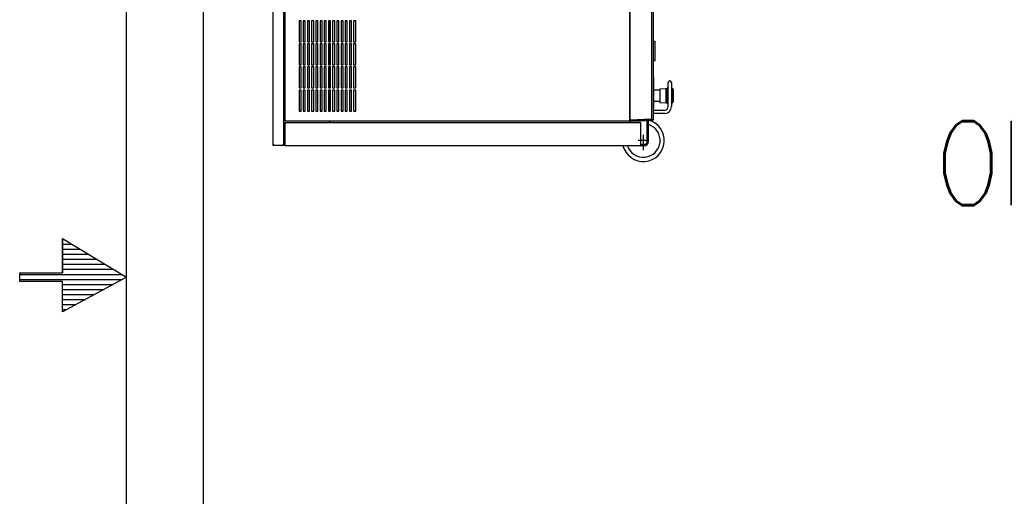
# Model space of a CAD drawing. Extents: x -1809 to 6113, y -4129 to 1471.
# Tile 29 of 197: x -1809 to -1223, y -1457 to -1174. Entities that reach past the tile are written whole.
import ezdxf

# ---------------------------------------------------------------- set-up
doc = ezdxf.new("R2010")
doc.units = 0
doc.linetypes.add('DOT_CENTER', pattern=[14, 12, -1, 0, -1])
for name, color, linetype in [('1', 7, 'CONTINUOUS'), ('KONTUR', 7, 'CONTINUOUS'), ('MASLINIE', 7, 'CONTINUOUS'), ('MITTELLI', 7, 'CONTINUOUS')]:
    doc.layers.add(name, color=color, linetype=linetype)
doc.styles.add('CONVERTER_3', font='txt.shx', dxfattribs={"width": 0.81})

# ---------------------------------------------------------------- blocks, each defined once
blk = doc.blocks.new('ATA1_S', base_point=(-217.384, -490.951))
at = {"layer": '1', "linetype": 'CONTINUOUS'}
h = blk.add_hatch(dxfattribs=at)
h.set_pattern_fill('USER', color=1, scale=0.3, angle=180, pattern_type=0)
h.set_pattern_definition([(180, (-560.28244, -330.20652), (6e-14, -0.3), [])])
h.paths.add_polyline_path([(-223.734, -217.375), (-221.184, -217.375), (-221.184, -219.2), (-217.384, -217.125), (-221.184, -214.825), (-221.184, -216.875), (-223.734, -216.875)])
at = {"layer": '1', "color": 7, "linetype": 'CONTINUOUS'}
blk.add_line((-217.384, -490.951), (-217.384, 56.209), dxfattribs=at)
at = {"layer": '1', "color": 1, "linetype": 'CONTINUOUS'}
for p, q in [((-221.194, -214.832), (-217.384, -217.125)), ((-221.194, -214.832), (-221.194, -216.871)), ((-221.194, -216.871), (-221.194, -214.832)), ((-223.734, -216.871), (-221.194, -216.871)), ((-223.734, -217.379), (-223.734, -216.871)), ((-221.194, -217.379), (-223.734, -217.379)), ((-217.384, -217.125), (-221.194, -219.188)), ((-221.194, -219.188), (-221.194, -217.379))]:
    blk.add_line(p, q, dxfattribs=at)
blk = doc.blocks.new('TEXT__1075', base_point=(-2000, -2800))
at = {"layer": '1', "color": 7, "linetype": 'CONTINUOUS'}
blk.add_line((-1700, -3540), (-1700, 890), dxfattribs=at)
blk = doc.blocks.new('STH', base_point=(-1660.52, -1257.94))
at = {"layer": '1', "color": 7, "linetype": 'CONTINUOUS'}
for p, q in [((-1658.5, -1247.94), (-1658.5, -1099.19)), ((-1652.25, -1099.19), (-1652.25, -1247.94)), ((-1651.33, -1233.81), (-1651.33, -1113.33)), ((-1446.25, -1113.73), (-1446.25, -1233.89)), ((-1446, -1233.39), (-1446, -1113.75)), ((-1433.25, -1114.3), (-1433.25, -1232.84)), ((-1432.25, -1114.32), (-1432.25, -1227.3)), ((-1643.08, -1174.19), (-1643.08, -1186.69)), ((-1641.83, -1174.19), (-1643.08, -1174.19)), ((-1641.83, -1186.69), (-1641.83, -1174.19)), ((-1640.58, -1174.19), (-1640.58, -1186.69)), ((-1639.33, -1174.19), (-1640.58, -1174.19)), ((-1639.33, -1186.69), (-1639.33, -1174.19)), ((-1638.08, -1174.19), (-1638.08, -1186.69)), ((-1636.83, -1174.19), (-1638.08, -1174.19)), ((-1636.83, -1186.69), (-1636.83, -1174.19)), ((-1635.58, -1174.19), (-1635.58, -1186.69)), ((-1634.33, -1174.19), (-1635.58, -1174.19)), ((-1634.33, -1186.69), (-1634.33, -1174.19)), ((-1633.08, -1174.19), (-1633.08, -1186.69)), ((-1631.83, -1174.19), (-1633.08, -1174.19)), ((-1631.83, -1186.69), (-1631.83, -1174.19)), ((-1630.58, -1174.19), (-1630.58, -1186.69)), ((-1629.33, -1174.19), (-1630.58, -1174.19)), ((-1629.33, -1186.69), (-1629.33, -1174.19)), ((-1628.08, -1174.19), (-1628.08, -1186.69)), ((-1626.83, -1174.19), (-1628.08, -1174.19)), ((-1626.83, -1186.69), (-1626.83, -1174.19)), ((-1625.58, -1174.19), (-1625.58, -1186.69)), ((-1624.33, -1174.19), (-1625.58, -1174.19)), ((-1625.03, -1186.69), (-1625.03, -1174.19)), ((-1624.33, -1186.69), (-1624.33, -1174.19)), ((-1623.08, -1174.19), (-1623.08, -1186.69)), ((-1621.83, -1174.19), (-1623.08, -1174.19)), ((-1621.83, -1186.69), (-1621.83, -1174.19)), ((-1620.58, -1174.19), (-1620.58, -1186.69)), ((-1619.33, -1174.19), (-1620.58, -1174.19)), ((-1619.33, -1186.69), (-1619.33, -1174.19)), ((-1618.08, -1174.19), (-1618.08, -1186.69)), ((-1616.83, -1174.19), (-1618.08, -1174.19)), ((-1616.83, -1186.69), (-1616.83, -1174.19)), ((-1615.58, -1174.19), (-1615.58, -1186.69)), ((-1614.33, -1174.19), (-1615.58, -1174.19)), ((-1614.33, -1186.69), (-1614.33, -1174.19)), ((-1613.08, -1174.19), (-1613.08, -1186.69)), ((-1611.83, -1174.19), (-1613.08, -1174.19)), ((-1611.83, -1186.69), (-1611.83, -1174.19)), ((-1610.58, -1174.19), (-1610.58, -1186.69)), ((-1609.33, -1174.19), (-1610.58, -1174.19)), ((-1609.33, -1186.69), (-1609.33, -1174.19)), ((-1643.08, -1186.69), (-1641.83, -1186.69)), ((-1643.08, -1187.94), (-1643.08, -1200.44)), ((-1641.83, -1187.94), (-1643.08, -1187.94)), ((-1641.83, -1200.44), (-1641.83, -1187.94)), ((-1640.58, -1186.69), (-1639.33, -1186.69)), ((-1640.58, -1187.94), (-1640.58, -1200.44)), ((-1639.33, -1187.94), (-1640.58, -1187.94)), ((-1639.33, -1200.44), (-1639.33, -1187.94)), ((-1638.08, -1186.69), (-1636.83, -1186.69)), ((-1638.08, -1187.94), (-1638.08, -1200.44)), ((-1636.83, -1187.94), (-1638.08, -1187.94)), ((-1636.83, -1200.44), (-1636.83, -1187.94)), ((-1635.58, -1186.69), (-1634.33, -1186.69)), ((-1635.58, -1187.94), (-1635.58, -1200.44)), ((-1634.33, -1187.94), (-1635.58, -1187.94)), ((-1634.33, -1200.44), (-1634.33, -1187.94)), ((-1633.08, -1186.69), (-1631.83, -1186.69)), ((-1633.08, -1187.94), (-1633.08, -1200.44)), ((-1631.83, -1187.94), (-1633.08, -1187.94)), ((-1631.83, -1200.44), (-1631.83, -1187.94)), ((-1630.58, -1186.69), (-1629.33, -1186.69)), ((-1630.58, -1187.94), (-1630.58, -1200.44)), ((-1629.33, -1187.94), (-1630.58, -1187.94)), ((-1629.33, -1200.44), (-1629.33, -1187.94)), ((-1628.08, -1186.69), (-1626.83, -1186.69)), ((-1628.08, -1187.94), (-1628.08, -1200.44)), ((-1626.83, -1187.94), (-1628.08, -1187.94)), ((-1626.83, -1200.44), (-1626.83, -1187.94)), ((-1625.58, -1186.69), (-1624.33, -1186.69)), ((-1625.58, -1187.94), (-1625.58, -1200.44)), ((-1624.33, -1187.94), (-1625.58, -1187.94)), ((-1625.03, -1200.44), (-1625.03, -1187.94)), ((-1624.33, -1200.44), (-1624.33, -1187.94)), ((-1623.08, -1186.69), (-1621.83, -1186.69)), ((-1623.08, -1187.94), (-1623.08, -1200.44)), ((-1621.83, -1187.94), (-1623.08, -1187.94)), ((-1621.83, -1200.44), (-1621.83, -1187.94)), ((-1620.58, -1186.69), (-1619.33, -1186.69)), ((-1620.58, -1187.94), (-1620.58, -1200.44)), ((-1619.33, -1187.94), (-1620.58, -1187.94)), ((-1619.33, -1200.44), (-1619.33, -1187.94)), ((-1618.08, -1186.69), (-1616.83, -1186.69)), ((-1618.08, -1187.94), (-1618.08, -1200.44)), ((-1616.83, -1187.94), (-1618.08, -1187.94)), ((-1616.83, -1200.44), (-1616.83, -1187.94)), ((-1615.58, -1186.69), (-1614.33, -1186.69)), ((-1615.58, -1187.94), (-1615.58, -1200.44)), ((-1614.33, -1187.94), (-1615.58, -1187.94)), ((-1614.33, -1200.44), (-1614.33, -1187.94)), ((-1613.08, -1186.69), (-1611.83, -1186.69)), ((-1613.08, -1187.94), (-1613.08, -1200.44)), ((-1611.83, -1187.94), (-1613.08, -1187.94)), ((-1611.83, -1200.44), (-1611.83, -1187.94)), ((-1610.58, -1186.69), (-1609.33, -1186.69)), ((-1610.58, -1187.94), (-1610.58, -1200.44)), ((-1609.33, -1187.94), (-1610.58, -1187.94)), ((-1609.33, -1200.44), (-1609.33, -1187.94)), ((-1432.25, -1186.42), (-1431.25, -1186.42)), ((-1431.25, -1186.42), (-1431.25, -1198.04)), ((-1643.08, -1200.44), (-1641.83, -1200.44)), ((-1640.58, -1200.44), (-1639.33, -1200.44)), ((-1638.08, -1200.44), (-1636.83, -1200.44)), ((-1635.58, -1200.44), (-1634.33, -1200.44)), ((-1633.08, -1200.44), (-1631.83, -1200.44)), ((-1630.58, -1200.44), (-1629.33, -1200.44)), ((-1628.08, -1200.44), (-1626.83, -1200.44)), ((-1625.58, -1200.44), (-1624.33, -1200.44)), ((-1623.08, -1200.44), (-1621.83, -1200.44)), ((-1620.58, -1200.44), (-1619.33, -1200.44)), ((-1618.08, -1200.44), (-1616.83, -1200.44)), ((-1615.58, -1200.44), (-1614.33, -1200.44)), ((-1613.08, -1200.44), (-1611.83, -1200.44)), ((-1610.58, -1200.44), (-1609.33, -1200.44)), ((-1431.25, -1198.04), (-1432.25, -1198.04)), ((-1643.08, -1201.69), (-1643.08, -1214.19)), ((-1641.83, -1201.69), (-1643.08, -1201.69)), ((-1641.83, -1214.19), (-1641.83, -1201.69)), ((-1640.58, -1201.69), (-1640.58, -1214.19)), ((-1639.33, -1201.69), (-1640.58, -1201.69)), ((-1639.33, -1214.19), (-1639.33, -1201.69)), ((-1638.08, -1201.69), (-1638.08, -1214.19)), ((-1636.83, -1201.69), (-1638.08, -1201.69)), ((-1636.83, -1214.19), (-1636.83, -1201.69)), ((-1635.58, -1201.69), (-1635.58, -1214.19)), ((-1634.33, -1201.69), (-1635.58, -1201.69)), ((-1634.33, -1214.19), (-1634.33, -1201.69)), ((-1633.08, -1201.69), (-1633.08, -1214.19)), ((-1631.83, -1201.69), (-1633.08, -1201.69)), ((-1631.83, -1214.19), (-1631.83, -1201.69)), ((-1630.58, -1201.69), (-1630.58, -1214.19)), ((-1629.33, -1201.69), (-1630.58, -1201.69)), ((-1629.33, -1214.19), (-1629.33, -1201.69)), ((-1628.08, -1201.69), (-1628.08, -1214.19)), ((-1626.83, -1201.69), (-1628.08, -1201.69)), ((-1626.83, -1214.19), (-1626.83, -1201.69)), ((-1625.58, -1201.69), (-1625.58, -1214.19)), ((-1624.33, -1201.69), (-1625.58, -1201.69)), ((-1625.03, -1214.19), (-1625.03, -1201.69)), ((-1624.33, -1214.19), (-1624.33, -1201.69)), ((-1623.08, -1201.69), (-1623.08, -1214.19)), ((-1621.83, -1201.69), (-1623.08, -1201.69)), ((-1621.83, -1214.19), (-1621.83, -1201.69)), ((-1620.58, -1201.69), (-1620.58, -1214.19)), ((-1619.33, -1201.69), (-1620.58, -1201.69)), ((-1619.33, -1214.19), (-1619.33, -1201.69)), ((-1618.08, -1201.69), (-1618.08, -1214.19)), ((-1616.83, -1201.69), (-1618.08, -1201.69)), ((-1616.83, -1214.19), (-1616.83, -1201.69)), ((-1615.58, -1201.69), (-1615.58, -1214.19)), ((-1614.33, -1201.69), (-1615.58, -1201.69)), ((-1614.33, -1214.19), (-1614.33, -1201.69)), ((-1613.08, -1201.69), (-1613.08, -1214.19)), ((-1611.83, -1201.69), (-1613.08, -1201.69)), ((-1611.83, -1214.19), (-1611.83, -1201.69)), ((-1610.58, -1201.69), (-1610.58, -1214.19)), ((-1609.33, -1201.69), (-1610.58, -1201.69)), ((-1609.33, -1214.19), (-1609.33, -1201.69)), ((-1432.25, -1207.91), (-1432, -1207.91)), ((-1432, -1209.02), (-1432.25, -1209.02)), ((-1432, -1209.17), (-1432.25, -1209.17)), ((-1432.25, -1209.37), (-1432, -1209.37)), ((-1432, -1210.49), (-1432.25, -1210.49)), ((-1432.25, -1210.87), (-1432, -1210.87)), ((-1432.25, -1210.92), (-1432, -1210.92)), ((-1432.25, -1211.95), (-1432, -1211.95)), ((-1432, -1212.06), (-1432.25, -1212.06)), ((-1432.25, -1212.1), (-1432, -1212.1)), ((-1432.25, -1212.29), (-1432, -1212.29)), ((-1432.25, -1212.36), (-1432, -1212.36)), ((-1432.25, -1213.25), (-1432, -1213.25)), ((-1432, -1207.91), (-1432, -1209.02)), ((-1432, -1209.02), (-1432, -1209.17)), ((-1432, -1209.37), (-1432, -1210.49)), ((-1432, -1210.49), (-1432, -1210.87)), ((-1432, -1210.87), (-1432, -1210.92)), ((-1432, -1210.92), (-1432, -1211.07)), ((-1432, -1211.07), (-1432, -1211.95)), ((-1432, -1211.95), (-1432, -1212.06)), ((-1432, -1212.06), (-1432, -1212.1)), ((-1432, -1212.1), (-1432, -1212.29)), ((-1432, -1212.29), (-1432, -1212.36)), ((-1432, -1212.36), (-1432, -1213.25)), ((-1432, -1213.25), (-1432, -1213.42)), ((-1423.35, -1225.3), (-1423.35, -1211.02)), ((-1421.35, -1211.02), (-1421.35, -1214.32)), ((-1643.08, -1214.19), (-1641.83, -1214.19)), ((-1643.08, -1215.44), (-1643.08, -1227.94)), ((-1641.83, -1215.44), (-1643.08, -1215.44)), ((-1641.83, -1227.94), (-1641.83, -1215.44)), ((-1640.58, -1214.19), (-1639.33, -1214.19)), ((-1640.58, -1215.44), (-1640.58, -1227.94)), ((-1639.33, -1215.44), (-1640.58, -1215.44)), ((-1639.33, -1227.94), (-1639.33, -1215.44)), ((-1638.08, -1214.19), (-1636.83, -1214.19)), ((-1638.08, -1215.44), (-1638.08, -1227.94)), ((-1636.83, -1215.44), (-1638.08, -1215.44)), ((-1636.83, -1227.94), (-1636.83, -1215.44)), ((-1635.58, -1214.19), (-1634.33, -1214.19)), ((-1635.58, -1215.44), (-1635.58, -1227.94)), ((-1634.33, -1215.44), (-1635.58, -1215.44)), ((-1634.33, -1227.94), (-1634.33, -1215.44)), ((-1633.08, -1214.19), (-1631.83, -1214.19)), ((-1633.08, -1215.44), (-1633.08, -1227.94)), ((-1631.83, -1215.44), (-1633.08, -1215.44)), ((-1631.83, -1227.94), (-1631.83, -1215.44)), ((-1630.58, -1214.19), (-1629.33, -1214.19)), ((-1630.58, -1215.44), (-1630.58, -1227.94)), ((-1629.33, -1215.44), (-1630.58, -1215.44)), ((-1629.33, -1227.94), (-1629.33, -1215.44)), ((-1628.08, -1214.19), (-1626.83, -1214.19)), ((-1628.08, -1215.44), (-1628.08, -1227.94)), ((-1626.83, -1215.44), (-1628.08, -1215.44)), ((-1626.83, -1227.94), (-1626.83, -1215.44)), ((-1625.58, -1214.19), (-1624.33, -1214.19)), ((-1625.58, -1215.44), (-1625.58, -1227.94)), ((-1624.33, -1215.44), (-1625.58, -1215.44)), ((-1625.03, -1227.89), (-1625.03, -1215.44)), ((-1624.33, -1227.94), (-1624.33, -1215.44)), ((-1623.08, -1214.19), (-1621.83, -1214.19)), ((-1623.08, -1215.44), (-1623.08, -1227.94)), ((-1621.83, -1215.44), (-1623.08, -1215.44)), ((-1621.83, -1227.94), (-1621.83, -1215.44)), ((-1620.58, -1214.19), (-1619.33, -1214.19)), ((-1620.58, -1215.44), (-1620.58, -1227.94)), ((-1619.33, -1215.44), (-1620.58, -1215.44)), ((-1619.33, -1227.94), (-1619.33, -1215.44)), ((-1618.08, -1214.19), (-1616.83, -1214.19)), ((-1618.08, -1215.44), (-1618.08, -1227.94)), ((-1616.83, -1215.44), (-1618.08, -1215.44)), ((-1616.83, -1227.94), (-1616.83, -1215.44)), ((-1615.58, -1214.19), (-1614.33, -1214.19)), ((-1615.58, -1215.44), (-1615.58, -1227.94)), ((-1614.33, -1215.44), (-1615.58, -1215.44)), ((-1614.33, -1227.94), (-1614.33, -1215.44)), ((-1613.08, -1214.19), (-1611.83, -1214.19)), ((-1613.08, -1215.44), (-1613.08, -1227.94)), ((-1611.83, -1215.44), (-1613.08, -1215.44)), ((-1611.83, -1227.94), (-1611.83, -1215.44)), ((-1610.58, -1214.19), (-1609.33, -1214.19)), ((-1610.58, -1215.44), (-1610.58, -1227.94)), ((-1609.33, -1215.44), (-1610.58, -1215.44)), ((-1609.33, -1227.94), (-1609.33, -1215.44)), ((-1432, -1213.42), (-1432.25, -1213.42)), ((-1432.25, -1213.82), (-1432, -1213.82)), ((-1432.25, -1213.87), (-1432, -1213.87)), ((-1432.25, -1214.03), (-1432, -1214.03)), ((-1432.25, -1214.38), (-1432, -1214.38)), ((-1432.25, -1214.71), (-1432, -1214.71)), ((-1432.25, -1214.96), (-1432, -1214.96)), ((-1432.25, -1215.29), (-1432, -1215.29)), ((-1432.25, -1215.64), (-1432, -1215.64)), ((-1432, -1215.82), (-1432.25, -1215.82)), ((-1432.25, -1215.93), (-1432, -1215.93)), ((-1432, -1215.97), (-1432.25, -1215.97)), ((-1432.25, -1216.18), (-1432, -1216.18)), ((-1432.25, -1216.24), (-1432, -1216.24)), ((-1432.25, -1217.26), (-1432, -1217.26)), ((-1432, -1217.37), (-1432.25, -1217.37)), ((-1432, -1217.75), (-1432.25, -1217.75)), ((-1432.25, -1217.85), (-1432, -1217.85)), ((-1432, -1218.02), (-1432.25, -1218.02)), ((-1432.25, -1219.01), (-1432, -1219.01)), ((-1432, -1219.18), (-1432.25, -1219.18)), ((-1432, -1213.42), (-1432, -1213.82)), ((-1432, -1213.82), (-1432, -1213.87)), ((-1432, -1213.87), (-1432, -1214.03)), ((-1432, -1214.03), (-1432, -1214.38)), ((-1432, -1214.38), (-1432, -1214.71)), ((-1432, -1214.71), (-1432, -1214.96)), ((-1432, -1214.96), (-1432, -1215.29)), ((-1432, -1215.29), (-1432, -1215.64)), ((-1432, -1215.32), (-1428.25, -1215.32)), ((-1432, -1215.64), (-1432, -1215.82)), ((-1432, -1215.82), (-1432, -1215.93)), ((-1432, -1215.93), (-1432, -1215.97)), ((-1432, -1216.18), (-1432, -1216.24)), ((-1432, -1216.24), (-1432, -1216.38)), ((-1432, -1216.38), (-1432, -1217.26)), ((-1432, -1217.26), (-1432, -1217.37)), ((-1432, -1217.37), (-1432, -1217.75)), ((-1432, -1217.85), (-1432, -1218.02)), ((-1432, -1218.02), (-1432, -1219.01)), ((-1432, -1219.01), (-1432, -1219.18)), ((-1428.25, -1214.69), (-1424.5, -1214.44)), ((-1428.25, -1214.69), (-1428.25, -1222.94)), ((-1424.5, -1214.44), (-1424, -1214.32)), ((-1424.5, -1223.19), (-1424.5, -1214.44)), ((-1424, -1214.19), (-1424, -1223.44)), ((-1424, -1214.19), (-1423.35, -1214.19)), ((-1421.35, -1214.32), (-1421.35, -1223.32)), ((-1421, -1214.32), (-1421.35, -1214.32)), ((-1421, -1223.32), (-1421, -1214.32)), ((-1421, -1214.32), (-1420.5, -1214.82)), ((-1420.5, -1214.82), (-1420.5, -1215.94)), ((-1420.5, -1215.32), (-1420.38, -1215.32)), ((-1420.5, -1215.94), (-1420.5, -1218.82)), ((-1420.5, -1215.95), (-1420.38, -1215.95)), ((-1420.38, -1217.23), (-1420.5, -1217.23)), ((-1420.5, -1218.82), (-1420.38, -1218.82)), ((-1420.5, -1218.82), (-1420.5, -1222.82)), ((-1420.38, -1215.32), (-1420.38, -1215.94)), ((-1420.38, -1215.95), (-1420.38, -1217.23)), ((-1420.38, -1217.23), (-1420.38, -1218.82)), ((-1420.38, -1218.82), (-1420.38, -1221.07)), ((-1432.25, -1220.48), (-1432, -1220.48)), ((-1432.25, -1220.79), (-1432, -1220.79)), ((-1432.25, -1223.02), (-1432, -1223.02)), ((-1432, -1223.06), (-1432.25, -1223.06)), ((-1432.25, -1223.27), (-1432, -1223.27)), ((-1432.25, -1223.39), (-1432, -1223.39)), ((-1432.25, -1223.63), (-1432, -1223.63)), ((-1432.25, -1223.99), (-1432, -1223.99)), ((-1432, -1220.48), (-1432, -1220.79)), ((-1432, -1220.79), (-1432, -1223.02)), ((-1428.25, -1222.32), (-1432, -1222.32)), ((-1432, -1223.02), (-1432, -1223.06)), ((-1432, -1223.06), (-1432, -1223.27)), ((-1432, -1223.27), (-1432, -1223.39)), ((-1432, -1223.39), (-1432, -1223.63)), ((-1432, -1223.63), (-1432, -1223.99)), ((-1432, -1223.99), (-1432, -1225.86)), ((-1424.5, -1223.19), (-1428.25, -1222.94)), ((-1424, -1223.32), (-1424.5, -1223.19)), ((-1423.35, -1223.44), (-1424, -1223.44)), ((-1421.35, -1223.32), (-1421.35, -1225.3)), ((-1421.35, -1223.32), (-1421, -1223.32)), ((-1420.5, -1222.82), (-1421, -1223.32)), ((-1420.5, -1221.07), (-1420.38, -1221.07)), ((-1420.5, -1221.23), (-1420.38, -1221.23)), ((-1420.38, -1221.58), (-1420.5, -1221.58)), ((-1420.38, -1221.69), (-1420.5, -1221.69)), ((-1420.38, -1222.32), (-1420.5, -1222.32)), ((-1420.38, -1221.07), (-1420.38, -1221.23)), ((-1420.38, -1221.23), (-1420.38, -1221.58)), ((-1420.38, -1221.58), (-1420.38, -1221.69)), ((-1420.38, -1221.69), (-1420.38, -1222.32)), ((-1643.08, -1227.89), (-1641.83, -1227.89)), ((-1643.08, -1227.94), (-1641.83, -1227.94)), ((-1640.58, -1227.89), (-1639.33, -1227.89)), ((-1640.58, -1227.94), (-1639.33, -1227.94)), ((-1638.08, -1227.89), (-1637.64, -1227.89)), ((-1638.08, -1227.94), (-1636.83, -1227.94)), ((-1637.64, -1227.89), (-1637.59, -1227.94)), ((-1635.58, -1227.94), (-1634.33, -1227.94)), ((-1633.08, -1227.94), (-1631.83, -1227.94)), ((-1630.58, -1227.94), (-1629.33, -1227.94)), ((-1628.08, -1227.89), (-1626.83, -1227.89)), ((-1628.08, -1227.94), (-1626.83, -1227.94)), ((-1625.58, -1227.89), (-1624.33, -1227.89)), ((-1625.58, -1227.94), (-1624.33, -1227.94)), ((-1623.08, -1227.89), (-1621.83, -1227.89)), ((-1623.08, -1227.94), (-1621.83, -1227.94)), ((-1620.58, -1227.89), (-1619.33, -1227.89)), ((-1620.58, -1227.94), (-1619.33, -1227.94)), ((-1618.08, -1227.89), (-1616.83, -1227.89)), ((-1618.08, -1227.94), (-1616.83, -1227.94)), ((-1615.58, -1227.89), (-1614.33, -1227.89)), ((-1615.58, -1227.94), (-1614.33, -1227.94)), ((-1613.08, -1227.89), (-1611.83, -1227.89)), ((-1613.08, -1227.94), (-1611.83, -1227.94)), ((-1610.58, -1227.89), (-1609.33, -1227.89)), ((-1610.58, -1227.94), (-1609.33, -1227.94)), ((-1432, -1225.86), (-1432.25, -1225.86)), ((-1432.25, -1226.17), (-1432, -1226.17)), ((-1432.25, -1227.3), (-1432.25, -1229.3)), ((-1432.25, -1227.3), (-1425.35, -1227.3)), ((-1432.25, -1229.3), (-1432.25, -1232.82)), ((-1425.35, -1229.3), (-1432.25, -1229.3)), ((-1651.03, -1233.81), (-1651.33, -1233.81)), ((-1651.33, -1233.89), (-1651.33, -1233.81)), ((-1651.03, -1233.89), (-1651.33, -1233.89)), ((-1651.33, -1234.82), (-1651, -1234.82)), ((-1651.33, -1235.14), (-1651.33, -1234.82)), ((-1651.33, -1248.48), (-1651.33, -1235.14)), ((-1651.33, -1235.14), (-1651, -1235.14)), ((-1651.03, -1233.89), (-1651.03, -1233.81)), ((-1446.25, -1233.89), (-1651.03, -1233.89)), ((-1651.03, -1235.12), (-1651.03, -1235.14)), ((-1651, -1235.12), (-1651.03, -1235.12)), ((-1651, -1235.14), (-1651, -1234.82)), ((-1651, -1234.82), (-1440.08, -1234.82)), ((-1625.03, -1234.82), (-1625.03, -1233.89)), ((-1624.46, -1234.82), (-1624.46, -1233.89)), ((-1446.58, -1233.89), (-1446.58, -1234.82)), ((-1446, -1232.32), (-1446.25, -1232.32)), ((-1446.25, -1232.34), (-1446, -1232.34)), ((-1446, -1232.64), (-1446.25, -1232.64)), ((-1446.25, -1232.91), (-1446, -1232.89)), ((-1446, -1233.72), (-1446.25, -1233.72)), ((-1433.25, -1232.84), (-1446, -1233.39)), ((-1446, -1233.89), (-1432.73, -1233.32)), ((-1446, -1233.89), (-1446, -1233.72)), ((-1445.58, -1233.89), (-1446, -1233.89)), ((-1446, -1233.89), (-1446, -1234.82)), ((-1445.88, -1233.69), (-1445.88, -1233.39)), ((-1445.38, -1233.69), (-1445.88, -1233.69)), ((-1439.75, -1233.89), (-1445.58, -1233.89)), ((-1445.38, -1233.37), (-1445.38, -1233.69)), ((-1443.5, -1233.69), (-1445.38, -1233.69)), ((-1443.5, -1233.79), (-1443.5, -1233.28)), ((-1442.25, -1233.73), (-1443.5, -1233.79)), ((-1443.19, -1233.27), (-1443.19, -1233.46)), ((-1443.19, -1233.46), (-1442.25, -1233.42)), ((-1443.09, -1233.35), (-1443.09, -1233.27)), ((-1442.25, -1233.32), (-1443.09, -1233.35)), ((-1442.25, -1233.73), (-1442.25, -1233.23)), ((-1432.25, -1233.29), (-1442.25, -1233.73)), ((-1433.13, -1232.92), (-1441.88, -1233.3)), ((-1441.88, -1233.34), (-1433.08, -1232.96)), ((-1441.88, -1233.21), (-1441.88, -1233.34)), ((-1433.25, -1232.84), (-1441.75, -1233.21)), ((-1441.75, -1233.21), (-1441.75, -1233.21)), ((-1440.08, -1234.82), (-1439.75, -1234.82)), ((-1440.08, -1234.82), (-1440.08, -1235.14)), ((-1440.05, -1235.12), (-1440.08, -1235.12)), ((-1440.08, -1235.14), (-1439.75, -1235.14)), ((-1440.05, -1235.14), (-1440.05, -1235.12)), ((-1439.75, -1233.21), (-1439.75, -1233.25)), ((-1439.75, -1233.62), (-1439.75, -1233.89)), ((-1439.75, -1234.82), (-1439.75, -1235.14)), ((-1439.75, -1235.14), (-1439.75, -1248.48)), ((-1435.75, -1246.07), (-1435.75, -1233.45)), ((-1435, -1246.07), (-1435, -1233.34)), ((-1433.19, -1232.88), (-1433.25, -1232.84)), ((-1433.13, -1232.92), (-1433.19, -1232.88)), ((-1433.05, -1232.97), (-1433.13, -1232.92)), ((-1432.98, -1233.02), (-1433.05, -1232.97)), ((-1432.92, -1233.06), (-1432.98, -1233.02)), ((-1432.86, -1233.09), (-1432.92, -1233.06)), ((-1432.8, -1233.13), (-1432.86, -1233.09)), ((-1432.74, -1233.17), (-1432.8, -1233.13)), ((-1432.68, -1233.2), (-1432.74, -1233.17)), ((-1432.63, -1233.22), (-1432.68, -1233.2)), ((-1432.58, -1233.25), (-1432.63, -1233.22)), ((-1432.54, -1233.27), (-1432.58, -1233.25)), ((-1432.49, -1233.24), (-1432.54, -1233.27)), ((-1432.45, -1233.21), (-1432.49, -1233.24)), ((-1432.42, -1233.18), (-1432.45, -1233.21)), ((-1432.38, -1233.15), (-1432.42, -1233.18)), ((-1432.35, -1233.11), (-1432.38, -1233.15)), ((-1432.33, -1233.07), (-1432.35, -1233.11)), ((-1432.3, -1233.03), (-1432.33, -1233.07)), ((-1432.28, -1232.99), (-1432.3, -1233.03)), ((-1432.27, -1232.94), (-1432.28, -1232.99)), ((-1432.26, -1232.88), (-1432.27, -1232.94)), ((-1432.25, -1232.82), (-1432.26, -1232.85)), ((-1432.26, -1232.85), (-1432.26, -1232.88)), ((-1432.25, -1232.82), (-1432.25, -1233.29)), ((-1658.2, -1247.94), (-1658.5, -1247.94)), ((-1658.5, -1248.44), (-1658.5, -1247.94)), ((-1658.09, -1248.44), (-1658.5, -1248.44)), ((-1658, -1247.94), (-1658.2, -1247.94)), ((-1658.2, -1247.94), (-1658.2, -1248.14)), ((-1658.2, -1248.14), (-1658.09, -1248.14)), ((-1658.09, -1248.14), (-1658.09, -1248.44)), ((-1658.09, -1248.14), (-1658, -1248.14)), ((-1658, -1248.44), (-1658.09, -1248.44)), ((-1658, -1248.14), (-1658, -1247.94)), ((-1658, -1248.44), (-1658, -1248.14)), ((-1652.75, -1248.44), (-1658, -1248.44)), ((-1652.75, -1247.94), (-1652.75, -1248.14)), ((-1652.56, -1247.94), (-1652.75, -1247.94)), ((-1652.75, -1248.14), (-1652.6, -1248.14)), ((-1652.75, -1248.14), (-1652.75, -1248.44)), ((-1652.6, -1248.44), (-1652.75, -1248.44)), ((-1652.6, -1248.14), (-1652.6, -1248.44)), ((-1652.6, -1248.14), (-1652.56, -1248.14)), ((-1652.25, -1248.44), (-1652.6, -1248.44)), ((-1652.56, -1248.09), (-1652.56, -1247.94)), ((-1652.25, -1247.94), (-1652.56, -1247.94)), ((-1652.25, -1248.09), (-1652.56, -1248.09)), ((-1652.56, -1248.14), (-1652.56, -1248.09)), ((-1652.25, -1247.94), (-1652.25, -1248.09)), ((-1652.25, -1248.09), (-1652.25, -1248.44)), ((-1651.33, -1248.57), (-1651.33, -1248.48)), ((-1651.03, -1248.48), (-1651.33, -1248.48)), ((-1651.03, -1248.57), (-1651.03, -1248.48)), ((-1439.75, -1248.48), (-1440.05, -1248.48)), ((-1440.05, -1248.48), (-1440.05, -1248.57)), ((-1439.75, -1248.48), (-1439.75, -1248.57)), ((-1651.03, -1248.57), (-1651.33, -1248.57)), ((-1440.05, -1248.57), (-1651.03, -1248.57)), ((-1439.75, -1248.57), (-1440.05, -1248.57))]:
    blk.add_line(p, q, dxfattribs=at)
for centre, radius, start, end in [((-1422.35, -1211.02), 1, 90, 180), ((-1422.35, -1211.02), 1, 0, 90), ((-1425.35, -1225.3), 4, -90, 0), ((-1425.35, -1225.3), 2, -90, 0), ((-1438.13, -1245.44), 10, -161.79004, 71.79004), ((-1442.43, -1232.89), 0.8, -33.38661, -30.133)]:
    blk.add_arc(centre, radius, start, end, dxfattribs=at)
at = {"layer": 'KONTUR', "color": 7, "linetype": 'CONTINUOUS'}
blk.add_line((-1437.5, -1248.57), (-1438.75, -1248.57), dxfattribs=at)
for centre, radius, start, end in [((-1438.13, -1245.44), 12.5, -165.52249, 75.52249), ((-1438.75, -1246.07), 2.5, -113.57814, -90), ((-1437.5, -1246.07), 2.5, -90, 0)]:
    blk.add_arc(centre, radius, start, end, dxfattribs=at)
at = {"layer": 'MASLINIE', "color": 7, "linetype": 'CONTINUOUS'}
blk.add_line((-1437.5, -1247.82), (-1438.75, -1247.82), dxfattribs=at)
for centre, start, end in [((-1438.75, -1246.07), -124.84984, -90), ((-1437.5, -1246.07), -90, 0)]:
    blk.add_arc(centre, 1.75, start, end, dxfattribs=at)
at = {"layer": 'MITTELLI', "color": 7, "linetype": 'DOT_CENTER'}
for p, q in [((-1438.13, -1242.01), (-1438.13, -1251.13)), ((-1435, -1245.44), (-1441.25, -1245.44))]:
    blk.add_line(p, q, dxfattribs=at)
at = {"layer": '1', "color": 7, "style": 'CONVERTER_3', "width": 0.81}
blk.add_text('OPERATOR SIDE', height=50, dxfattribs=at).set_placement((-1263.95, -1283.95))

msp = doc.modelspace()

# ---------------------------------------------------------------- block references
at = {"layer": '1', "xscale": 10, "yscale": 10, "zscale": 10}
msp.add_blockref('ATA1_S', (-1745.87, -4065), dxfattribs=at)
at = {"layer": '1'}
for name, p in [('TEXT__1075', (-2000, -2800)), ('STH', (-1660.52, -1257.94))]:
    msp.add_blockref(name, p, dxfattribs=at)

doc.saveas('drawing.dxf')
